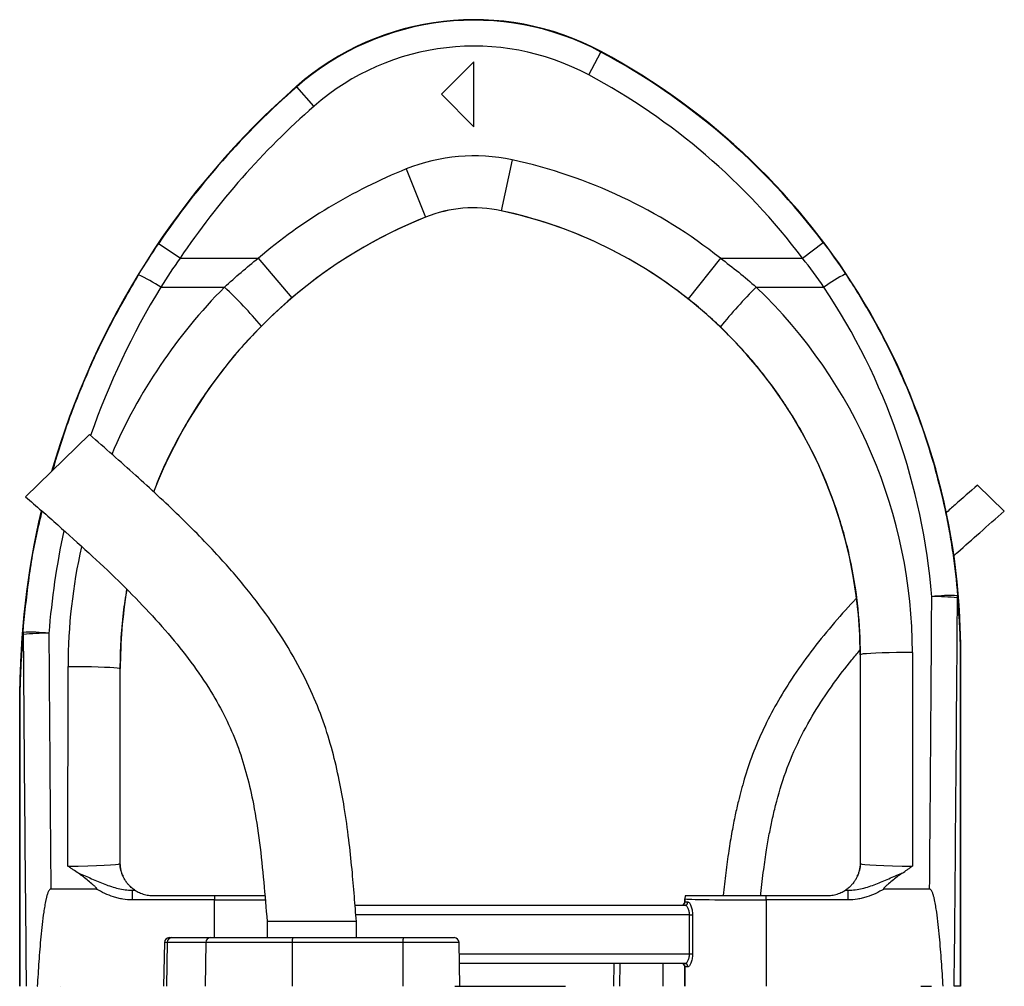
# Model space of a CAD drawing. Header units: millimetres. Extents: x 540 to 1430, y 615 to 2661.
# Tile 12 of 12: x 950 to 1254, y 2363 to 2661. Entities that reach past the tile are written whole.
import ezdxf

# ---------------------------------------------------------------- set-up
doc = ezdxf.new("R2010")
doc.units = ezdxf.units.MM

msp = doc.modelspace()

# ---------------------------------------------------------------- linework, layer by layer
at = {"color": 7, "linetype": 'Continuous', "lineweight": 25}
for p, q in [((1125.76, 2643.88), (1129.54, 2650.93)), ((1129.54, 2650.93), (1129.61, 2651.06)), ((1090.4, 2647.91), (1080.4, 2637.91)), ((1090.4, 2627.91), (1090.4, 2647.91)), ((1035.83, 2640.25), (1035.73, 2640.36)), ((1041.09, 2634.23), (1035.83, 2640.25)), ((1080.4, 2637.91), (1090.4, 2627.91)), ((1102.16, 2617.67), (1098.8, 2602.03)), ((1069.52, 2614.89), (1075.48, 2600.04)), ((1098.8, 2602.03), (1098.8, 2602.02)), ((1075.48, 2600.04), (1075.49, 2600.03)), ((999.82, 2587.38), (993.18, 2591.85)), ((1191.66, 2587.38), (1198.05, 2592.19)), ((999.82, 2587.38), (1023.94, 2587.38)), ((1023.94, 2587.38), (1034.3, 2575.19)), ((1166.33, 2587.38), (1156.39, 2574.85)), ((1166.33, 2587.38), (1191.66, 2587.38)), ((993.86, 2578.44), (1013.51, 2578.44)), ((1177.4, 2578.44), (1198.25, 2578.44)), ((971.96, 2532.99), (952.22, 2513.85)), ((1253.83, 2509.42), (1245.58, 2517.43)), ((1209.5, 2465.14), (1209.4, 2465.14)), ((1209.4, 2465.14), (1209.4, 2400.91)), ((1209.55, 2400.75), (1209.5, 2465.14)), ((1225.5, 2465.86), (1225.55, 2399.98)), ((1240.33, 2362.91), (1240.33, 2465.98)), ((1240.34, 2465.98), (1240.4, 2465.98)), ((1240.34, 2465.98), (1240.34, 2362.91)), ((1240.4, 2362.91), (1240.4, 2465.98)), ((965.24, 2399.98), (965.29, 2461.55)), ((981.29, 2460.84), (981.24, 2400.75)), ((981.29, 2460.84), (981.4, 2460.84)), ((981.4, 2400.91), (981.4, 2460.84)), ((950.46, 2452.26), (950.4, 2452.26)), ((950.4, 2452.26), (950.4, 2362.91)), ((950.46, 2452.26), (950.46, 2362.91)), ((950.46, 2362.91), (950.46, 2452.26)), ((981.24, 2400.75), (981.4, 2400.91)), ((1209.4, 2400.91), (1209.55, 2400.75)), ((974, 2392.91), (959.98, 2392.91)), ((985.06, 2392.53), (985.06, 2389.53)), ((985.06, 2392.53), (985.95, 2392.53)), ((1204.85, 2392.53), (1205.73, 2392.53)), ((1205.73, 2389.53), (1205.73, 2392.53)), ((1230.81, 2392.91), (1216.79, 2392.91)), ((1010.39, 2389.53), (985.06, 2389.53)), ((991.4, 2390.91), (1010.39, 2390.91)), ((1010.39, 2390.91), (1010.39, 2389.53)), ((1155.41, 2389.9), (1155.4, 2389.91)), ((1155.4, 2389.91), (1155.4, 2388.91)), ((1155.4, 2388.91), (1155.41, 2388.91)), ((1155.41, 2388.91), (1155.41, 2389.9)), ((1155.41, 2388.91), (1156.32, 2388.91)), ((1180.4, 2389.53), (1180.4, 2390.91)), ((1180.4, 2390.91), (1199.4, 2390.91)), ((1205.73, 2389.53), (1180.4, 2389.53)), ((1180.4, 2389.53), (1180.4, 2362.91)), ((1053.76, 2387.91), (1155.36, 2387.91)), ((1026.65, 2382.91), (1026.65, 2377.91)), ((1040.4, 2382.91), (1026.65, 2382.91)), ((1054.15, 2382.91), (1040.4, 2382.91)), ((1054.15, 2377.91), (1054.15, 2382.91)), ((1156.84, 2384.91), (1157.75, 2384.91)), ((1156.84, 2372.91), (1156.84, 2384.91)), ((1157.75, 2384.91), (1157.75, 2372.91)), ((994.99, 2376.44), (994.76, 2362.91)), ((995.88, 2376.44), (995.66, 2362.91)), ((1007.73, 2376.44), (995.88, 2376.44)), ((996.49, 2377.91), (997.29, 2377.91)), ((997.29, 2377.91), (1009.14, 2377.91)), ((1007.73, 2376.44), (1007.51, 2362.91)), ((1034.36, 2376.44), (1007.73, 2376.44)), ((1009.14, 2377.91), (1034.62, 2377.91)), ((1034.36, 2376.44), (1034.32, 2362.91)), ((1068.48, 2376.44), (1034.36, 2376.44)), ((1034.62, 2377.91), (1068.74, 2377.91)), ((1068.48, 2376.44), (1068.43, 2362.91)), ((1068.74, 2377.91), (1084.3, 2377.91)), ((1086.04, 2362.91), (1085.8, 2376.44)), ((1156.84, 2372.91), (1157.75, 2372.91)), ((1155.36, 2369.91), (1085.92, 2369.91)), ((1133.54, 2369.91), (1133.42, 2362.91)), ((1155.41, 2368.91), (1155.4, 2368.91)), ((1155.4, 2368.91), (1155.4, 2362.91)), ((1155.41, 2362.91), (1155.41, 2368.91)), ((1156.32, 2368.91), (1155.41, 2368.91)), ((952.38, 2362.91), (952.38, 2362.91)), ((955.81, 2362.91), (955.93, 2362.91)), ((962.91, 2362.91), (962.91, 2362.91)), ((1084.46, 2362.91), (1118.61, 2362.91)), ((1228.11, 2362.91), (1231.42, 2362.91)), ((1240.33, 2362.91), (1238.39, 2362.91)), ((1240.34, 2362.91), (1240.33, 2362.91))]:
    msp.add_line(p, q, dxfattribs=at)
at = {"color": 8, "linetype": 'Continuous', "lineweight": 25}
for p, q in [((1010.39, 2377.91), (1010.39, 2389.53)), ((1156.84, 2384.91), (1053.99, 2384.91)), ((995.88, 2376.44), (994.99, 2376.44)), ((1085.8, 2376.44), (1068.48, 2376.44)), ((1085.86, 2372.91), (1156.84, 2372.91)), ((1135.34, 2369.91), (1135.23, 2362.91)), ((1148.65, 2369.91), (1148.55, 2362.91))]:
    msp.add_line(p, q, dxfattribs=at)
at = {"color": 7, "linetype": 'Continuous', "lineweight": 25, "flags": 128}
for points in [[(1225.5, 2465.86), (1223.03, 2465.85), (1220.61, 2465.82), (1218.31, 2465.77), (1216.19, 2465.71), (1214.29, 2465.64), (1212.66, 2465.56), (1211.33, 2465.46), (1210.35, 2465.36), (1209.74, 2465.25), (1209.5, 2465.14)], [(965.29, 2461.55), (967.77, 2461.54), (970.18, 2461.51), (972.48, 2461.47), (974.61, 2461.41), (976.51, 2461.34), (978.14, 2461.25), (979.46, 2461.16), (980.44, 2461.06), (981.05, 2460.95), (981.29, 2460.84)]]:
    msp.add_lwpolyline(points, dxfattribs=at)
at = {"color": 7, "linetype": 'Continuous', "lineweight": 25}
for centre, radius, start, end in [((1090.4, 2577.91), 83, 61.8071, 131.1995), ((1090.4, 2577.91), 82.85, 61.8071, 131.1995), ((1090.4, 2577.91), 74.85, 61.8071, 131.1995), ((1030.4, 2465.98), 209.85, 36.9744, 61.8071), ((1030.4, 2465.98), 210, 0, 61.8071), ((1030.4, 2465.98), 201.85, 36.9744, 61.8071), ((1200.4, 2452.26), 250, 131.1995, 163.8966), ((1200.4, 2452.26), 249.85, 131.1995, 146.0329), ((1200.4, 2452.26), 241.85, 131.1995, 146.0329), ((1090.4, 2562.91), 56.01, 77.8776, 111.8839), ((1069.4, 2465.14), 156.01, 51.5862, 77.8776), ((1131.4, 2460.84), 166.01, 111.8839, 130.3355), ((1090.4, 2562.91), 40.01, 77.8776, 111.8839), ((1090.4, 2562.91), 40, 77.8776, 111.8839), ((1069.4, 2465.14), 140.01, 51.5862, 77.8776), ((1069.4, 2465.14), 140, 0, 77.8776), ((1131.4, 2460.84), 150, 111.8839, 158.7279), ((1131.4, 2460.84), 150.01, 111.8839, 130.3355), ((964.67, 2534.06), 53.12, 56.6663, 65.1068), ((1229.98, 2534.23), 54.42, 117.4438, 125.6689), ((920.04, 2478.43), 136.89, 40.0234, 46.9374), ((1275.97, 2478.28), 140.53, 134.538, 141.2777), ((1200.4, 2452.26), 250, 166.7597, 180), ((1131.4, 2460.84), 150, 170.6701, 180), ((1237.24, 2436.56), 46.83, 87.3006, 97.0726), ((1232.72, 2422.55), 60.49, 83.6579, 91.1725), ((1236.93, 2483.2), 2.52, 347.9974, 3.1347), ((953.65, 2471.89), 2.23, 177.2524, 193.6085), ((953.8, 2425.24), 46.83, 83.1389, 92.9133), ((958.19, 2410.62), 61.12, 88.8712, 96.3025), ((989.24, 2400.76), 8, 180.0185, 209.1258), ((1201.55, 2400.76), 8, 330.8742, 359.9815), ((991.4, 2400.91), 10, 236.7363, 236.9813), ((1199.4, 2400.91), 10, 303.0187, 303.2637), ((1154.41, 2388.91), 1, 270.0044, 0.0044), ((1155.34, 2388.89), 0.982, 271.0978, 1.0573), ((1158.41, 2389.9), 3, 160.3646, 179.9821), ((996.49, 2376.41), 1.5, 90, 179), ((997.34, 2376.46), 1.46, 91.7955, 180.7675), ((1009.19, 2376.46), 1.46, 91.7955, 180.7675), ((1036.67, 2376.79), 2.33, 151.2671, 188.6909), ((1070.78, 2376.79), 2.33, 151.2671, 188.6909), ((1084.3, 2376.41), 1.5, 1, 90), ((1154.41, 2368.91), 1, 359.9956, 89.9956), ((1155.34, 2368.93), 0.982, 358.9427, 88.9022)]:
    msp.add_arc(centre, radius, start, end, dxfattribs=at)
at = {"color": 8, "linetype": 'Continuous', "lineweight": 25}
for centre, major_axis, ratio, start_param, end_param in [((1200.4, 2452.8), (0, 241.75), 1, 1.024276, 1.233998), ((1131.4, 2461.42), (0, 166.11), 1, 0.789084, 1.165564), ((1200.4, 2452.8), (0, 241.75), 1, 1.36019, 1.492437), ((1131.4, 2461.42), (0, 166.11), 1, 1.346222, 1.570015), ((1010.39, 2389.91), (25, 0), 0.01536, 4.712389, 5.395497)]:
    msp.add_ellipse(centre, major_axis=major_axis, ratio=ratio, start_param=start_param, end_param=end_param, dxfattribs=at)
at = {"color": 7, "linetype": 'Continuous', "lineweight": 25}
for centre, major_axis, ratio, start_param, end_param in [((1069.4, 2465.73), (0, 156.1), 1, 4.71317, 5.519111), ((1030.4, 2466.49), (0, 201.76), 1, 4.794455, 5.3006), ((1140.4, 2773.09), (0, 2056.47), 0.044737, 4.52645, 4.570871), ((1140.4, 2772.73), (0, 2056.47), 0.048627, 4.511762, 4.570871), ((1050.4, 2772.73), (0, 2056.47), 0.048627, 1.71787, 1.771423), ((1050.4, 2773.09), (0, 2056.47), 0.044737, 1.71787, 1.756735), ((965.24, 2400.76), (16, 0.01), 0.048575, 4.712297, 6.265657), ((989.4, 2400.91), (5.66, 5.66), 0.999695, 2.356347, 2.357638), ((1201.4, 2400.91), (5.66, -5.66), 0.999695, 0.783955, 0.785246), ((1225.55, 2400.76), (16, -0.01), 0.048575, 3.15912, 4.712481), ((965.24, 2392.76), (24, 0), 0.017486, 5.683962, 5.749965), ((1225.55, 2392.76), (24, 0), 0.017486, 3.674813, 3.740816), ((1154.4, 2388.91), (-1, 0), 0.999848, 1.570796, 3.141593), ((1158.4, 2389.91), (-2.12, 2.12), 0.999695, 0.445606, 0.785246), ((1180.4, 2389.91), (25, 0), 0.01536, 3.159046, 4.712389), ((1154.4, 2368.91), (1, 0), 0.999848, 0, 1.570796)]:
    msp.add_ellipse(centre, major_axis=major_axis, ratio=ratio, start_param=start_param, end_param=end_param, dxfattribs=at)
for points in [[(987.03, 2582.25), (989.01, 2585.5), (991.06, 2588.7), (993.18, 2591.85)], [(1198.05, 2592.19), (1200.42, 2589.04), (1202.71, 2585.81), (1204.9, 2582.53)], [(999.82, 2587.38), (997.76, 2584.45), (995.78, 2581.47), (993.86, 2578.44)], [(1013.51, 2578.44), (1016.86, 2581.57), (1020.34, 2584.55), (1023.94, 2587.38)], [(1166.33, 2587.38), (1170.16, 2584.57), (1173.85, 2581.59), (1177.4, 2578.44)], [(1198.25, 2578.44), (1196.14, 2581.49), (1193.94, 2584.47), (1191.66, 2587.38)], [(1034.3, 2575.19), (1031.03, 2572.41), (1027.89, 2569.51), (1024.87, 2566.46)], [(1166.33, 2566.18), (1163.15, 2569.23), (1159.84, 2572.11), (1156.39, 2574.85)], [(1240.33, 2465.98), (1240.34, 2465.98), (1240.34, 2465.98), (1240.34, 2465.98)], [(950.46, 2452.26), (950.46, 2452.26), (950.46, 2452.26), (950.46, 2452.26)]]:
    msp.add_open_spline(points, degree=3, dxfattribs=at)
at = {"color": 8, "linetype": 'Continuous', "lineweight": 25}
for points, knots in [([(960.61, 2521.99), (961.89, 2526.28), (964.73, 2535.78), (970.58, 2550.62), (977.92, 2566.55), (983.99, 2577.01), (987.03, 2582.25)], [0, 0, 0, 0, 0.203588, 0.450612, 0.724582, 1, 1, 1, 1]), ([(1024.87, 2566.46), (1023.02, 2564.54), (1019.31, 2560.69), (1014.14, 2554.53), (1009.26, 2548.1), (1003.9, 2540.18), (998.42, 2530.61), (994.08, 2521.85), (992.17, 2516.59), (991.68, 2515.25)], [0, 0, 0, 0, 0.130259, 0.260517, 0.392288, 0.52406, 0.727177, 0.930295, 1, 1, 1, 1]), ([(951.42, 2472), (951.95, 2477.31), (953, 2487.93), (955.1, 2500.39), (956.87, 2507.46), (957.34, 2509.35)], [0, 0, 0, 0, 0.422546, 0.845962, 1, 1, 1, 1]), ([(983.35, 2485.32), (982.97, 2482.91), (982.15, 2477.65), (981.45, 2469.47), (981.34, 2463.72), (981.29, 2460.84)], [0, 0, 0, 0, 0.2977249, 0.6488624, 1, 1, 1, 1])]:
    msp.add_open_spline(points, degree=3, knots=knots, dxfattribs=at)
at = {"color": 7, "linetype": 'Continuous', "lineweight": 25}
for points, knots in [([(1204.9, 2582.53), (1207.37, 2578.83), (1209.72, 2575.05), (1213.06, 2569.28), (1214.14, 2567.34), (1216.24, 2563.43), (1217.25, 2561.47), (1222.17, 2551.58), (1225.58, 2543.47), (1231.36, 2526.87), (1233.74, 2518.38), (1236.05, 2507.51), (1236.47, 2505.33), (1237.26, 2500.96), (1237.61, 2498.77), (1238.58, 2492.18), (1239.08, 2487.77), (1239.45, 2483.34)], [0, 0, 0, 0, 0.125, 0.125, 0.1875, 0.1875, 0.25, 0.25, 0.5, 0.5, 0.75, 0.75, 0.8125, 0.8125, 0.875, 0.875, 1, 1, 1, 1]), ([(1209.5, 2465.14), (1209.5, 2469.88), (1209.26, 2474.58), (1208.3, 2483.94), (1207.59, 2488.6), (1206.16, 2495.53), (1205.62, 2497.84), (1204.44, 2502.41), (1203.79, 2504.67), (1201.69, 2511.39), (1200.07, 2515.77), (1196.4, 2524.36), (1194.35, 2528.56), (1190.95, 2534.73), (1189.77, 2536.76), (1187.9, 2539.77), (1187.26, 2540.77), (1185.97, 2542.75), (1185.31, 2543.73), (1181.95, 2548.58), (1179.08, 2552.31), (1172.98, 2559.48), (1169.75, 2562.91), (1166.33, 2566.18)], [0, 0, 0, 0, 0.125, 0.125, 0.25, 0.25, 0.3125, 0.3125, 0.375, 0.375, 0.5, 0.5, 0.625, 0.625, 0.6875, 0.6875, 0.71875, 0.71875, 0.75, 0.75, 0.875, 0.875, 1, 1, 1, 1]), ([(1054.15, 2382.91), (1053.95, 2385.48), (1053.54, 2390.84), (1052.82, 2399.25), (1051.84, 2408.41), (1050.56, 2417.59), (1048.9, 2426.71), (1046.82, 2435.59), (1044.02, 2444.82), (1040.06, 2454.64), (1034.76, 2464.88), (1028.12, 2475.35), (1020.47, 2485.53), (1010.98, 2496.5), (999.49, 2508.15), (986.04, 2520.62), (976.71, 2528.82), (971.96, 2532.99)], [0, 0, 0, 0, 0.043406, 0.090631, 0.142151, 0.198664, 0.246894, 0.298241, 0.3524, 0.409137, 0.476507, 0.546402, 0.617933, 0.690926, 0.790712, 0.893453, 1, 1, 1, 1]), ([(1245.58, 2517.43), (1243.27, 2515.41), (1240.01, 2512.54), (1236.77, 2509.65), (1235.81, 2508.8)], [0, 0, 0, 0, 0.704693, 1, 1, 1, 1]), ([(952.22, 2513.85), (955.52, 2510.96), (962.06, 2505.23), (971.64, 2496.63), (980.76, 2488.05), (989.29, 2479.43), (997.09, 2470.72), (1004.05, 2461.89), (1009.82, 2453.23), (1014.42, 2444.74), (1017.91, 2436.41), (1020.54, 2427.86), (1022.73, 2418.11), (1024.4, 2407.14), (1025.65, 2395.05), (1026.32, 2386.95), (1026.65, 2382.91)], [0, 0, 0, 0, 0.084022, 0.1662, 0.246111, 0.323427, 0.397904, 0.469469, 0.538288, 0.596654, 0.653835, 0.710577, 0.767575, 0.844652, 0.922573, 1, 1, 1, 1]), ([(1238.17, 2495.53), (1238.6, 2495.92), (1241.27, 2498.36), (1246.5, 2502.98), (1251.3, 2507.2), (1253.83, 2509.42)], [0, 0, 0, 0, 0.084457, 0.517235, 1, 1, 1, 1]), ([(1208.17, 2482.42), (1207.93, 2482.17), (1205.34, 2479.46), (1200.59, 2474.08), (1194.13, 2466.1), (1188.47, 2458.09), (1183.6, 2450.14), (1179.55, 2442.38), (1176.21, 2434.57), (1174.09, 2428.21), (1172.73, 2423.39), (1171.8, 2419.74), (1170.83, 2415.49), (1169.83, 2410.38), (1168.85, 2404.42), (1167.94, 2397.84), (1167.45, 2393.25), (1167.2, 2390.91)], [0, 0, 0, 0, 0.010076, 0.109631, 0.209802, 0.310362, 0.396343, 0.482254, 0.56603, 0.644661, 0.678211, 0.712476, 0.75473, 0.805653, 0.865005, 0.931171, 1, 1, 1, 1]), ([(1240.33, 2465.98), (1240.33, 2466.19), (1240.33, 2466.39), (1240.33, 2466.8), (1240.33, 2467.01), (1240.32, 2467.6), (1240.31, 2467.98), (1240.3, 2468.72), (1240.29, 2469.08), (1240.27, 2469.79), (1240.26, 2470.14), (1240.22, 2471.19), (1240.19, 2471.88), (1240.13, 2473.24), (1240.09, 2473.92), (1239.97, 2475.96), (1239.88, 2477.3), (1239.66, 2479.99), (1239.54, 2481.33), (1239.4, 2482.67)], [0, 0, 0, 0, 0.03125, 0.03125, 0.0625, 0.0625, 0.125, 0.125, 0.1875, 0.1875, 0.25, 0.25, 0.375, 0.375, 0.5, 0.5, 0.75, 0.75, 1, 1, 1, 1]), ([(1239.45, 2483.34), (1239.58, 2481.93), (1239.7, 2480.53), (1239.91, 2477.72), (1240, 2476.31), (1240.11, 2474.19), (1240.14, 2473.48), (1240.21, 2472.05), (1240.23, 2471.34), (1240.27, 2470.25), (1240.28, 2469.88), (1240.3, 2469.14), (1240.31, 2468.77), (1240.32, 2468.01), (1240.33, 2467.62), (1240.33, 2467.02), (1240.34, 2466.81), (1240.34, 2466.4), (1240.34, 2466.19), (1240.34, 2465.98)], [0, 0, 0, 0, 0.25, 0.25, 0.5, 0.5, 0.625, 0.625, 0.75, 0.75, 0.8125, 0.8125, 0.875, 0.875, 0.9375, 0.9375, 0.96875, 0.96875, 1, 1, 1, 1]), ([(950.46, 2452.26), (950.46, 2452.73), (950.46, 2453.19), (950.47, 2454.09), (950.48, 2454.53), (950.49, 2455.39), (950.5, 2455.82), (950.52, 2456.65), (950.53, 2457.07), (950.57, 2458.3), (950.6, 2459.12), (950.66, 2460.74), (950.7, 2461.55), (950.82, 2463.98), (950.92, 2465.58), (951.15, 2468.8), (951.27, 2470.4), (951.42, 2472)], [0, 0, 0, 0, 0.0625, 0.0625, 0.125, 0.125, 0.1875, 0.1875, 0.25, 0.25, 0.375, 0.375, 0.5, 0.5, 0.75, 0.75, 1, 1, 1, 1]), ([(951.48, 2471.37), (951.33, 2469.83), (951.19, 2468.28), (950.95, 2465.19), (950.85, 2463.64), (950.72, 2461.31), (950.68, 2460.53), (950.61, 2458.96), (950.58, 2458.17), (950.54, 2456.98), (950.53, 2456.57), (950.51, 2455.76), (950.5, 2455.35), (950.48, 2454.51), (950.47, 2454.08), (950.47, 2453.41), (950.46, 2453.19), (950.46, 2452.73), (950.46, 2452.49), (950.46, 2452.26)], [0, 0, 0, 0, 0.25, 0.25, 0.5, 0.5, 0.625, 0.625, 0.75, 0.75, 0.8125, 0.8125, 0.875, 0.875, 0.9375, 0.9375, 0.96875, 0.96875, 1, 1, 1, 1]), ([(1178.75, 2390.91), (1178.77, 2391.12), (1179.02, 2393.8), (1179.6, 2398.51), (1180.48, 2404.62), (1181.37, 2409.73), (1182.29, 2414.27), (1183.8, 2420.67), (1186.3, 2429.06), (1190.58, 2439.09), (1195.66, 2448.14), (1201.16, 2456.26), (1205.66, 2462.2), (1208.51, 2465.51), (1209.36, 2466.49)], [0, 0, 0, 0, 0.007676, 0.097132, 0.171296, 0.230494, 0.284154, 0.33851, 0.468129, 0.599456, 0.73129, 0.842311, 0.953297, 1, 1, 1, 1]), ([(982.25, 2396.86), (982.17, 2397.06), (982.08, 2397.26), (981.92, 2397.71), (981.84, 2397.96), (981.72, 2398.37), (981.69, 2398.52), (981.61, 2398.84), (981.58, 2399.01), (981.51, 2399.39), (981.48, 2399.61), (981.44, 2400), (981.43, 2400.15), (981.41, 2400.4), (981.41, 2400.49), (981.4, 2400.69), (981.4, 2400.79), (981.4, 2400.9)], [0, 0, 0, 0, 0.25, 0.25, 0.5, 0.5, 0.625, 0.625, 0.75, 0.75, 0.875, 0.875, 0.9375, 0.9375, 0.96875, 0.96875, 1, 1, 1, 1]), ([(1209.4, 2400.9), (1209.4, 2400.79), (1209.4, 2400.69), (1209.39, 2400.49), (1209.39, 2400.4), (1209.37, 2400.15), (1209.36, 2400), (1209.33, 2399.74), (1209.32, 2399.63), (1209.28, 2399.4), (1209.27, 2399.3), (1209.22, 2399.01), (1209.18, 2398.84), (1209.11, 2398.53), (1209.07, 2398.38), (1208.96, 2397.96), (1208.88, 2397.72), (1208.71, 2397.26), (1208.63, 2397.06), (1208.54, 2396.86)], [0, 0, 0, 0, 0.03125, 0.03125, 0.0625, 0.0625, 0.125, 0.125, 0.1875, 0.1875, 0.25, 0.25, 0.375, 0.375, 0.5, 0.5, 0.75, 0.75, 1, 1, 1, 1]), ([(968.49, 2397.76), (967.94, 2398.12), (967.39, 2398.49), (966.59, 2399.04), (966.32, 2399.23), (965.78, 2399.61), (965.51, 2399.8), (965.24, 2399.98)], [0, 0, 0, 0, 0.5, 0.5, 0.75, 0.75, 1, 1, 1, 1]), ([(968.49, 2397.76), (969.18, 2397.52), (969.86, 2397.24), (971.22, 2396.67), (971.89, 2396.38), (973.9, 2395.5), (975.23, 2394.92), (977.27, 2394.14), (977.95, 2393.89), (979.33, 2393.44), (980.03, 2393.24), (982.16, 2392.73), (983.59, 2392.52), (985.06, 2392.53)], [0, 0, 0, 0, 0.125, 0.125, 0.25, 0.25, 0.5, 0.5, 0.625, 0.625, 0.75, 0.75, 1, 1, 1, 1]), ([(974, 2392.91), (974.05, 2392.91), (974.09, 2392.91), (974.14, 2392.94), (974.15, 2392.96), (974.16, 2393), (974.16, 2393.02), (974.14, 2393.08), (974.12, 2393.11), (974.08, 2393.18), (974.05, 2393.21), (973.93, 2393.37), (973.81, 2393.48), (973.46, 2393.8), (973.22, 2394.01), (972.5, 2394.63), (972.01, 2395.03), (971.02, 2395.84), (970.53, 2396.24), (969.53, 2397.03), (969.02, 2397.41), (968.49, 2397.76)], [0, 0, 0, 0, 0.015625, 0.015625, 0.023437, 0.023437, 0.03125, 0.03125, 0.046875, 0.046875, 0.0625, 0.0625, 0.125, 0.125, 0.25, 0.25, 0.5, 0.5, 0.75, 0.75, 1, 1, 1, 1]), ([(1205.73, 2392.53), (1207.2, 2392.52), (1208.64, 2392.73), (1210.77, 2393.24), (1211.47, 2393.44), (1212.85, 2393.89), (1213.53, 2394.14), (1215.56, 2394.92), (1216.9, 2395.5), (1218.91, 2396.38), (1219.58, 2396.67), (1220.93, 2397.24), (1221.61, 2397.52), (1222.31, 2397.76)], [0, 0, 0, 0, 0.25, 0.25, 0.375, 0.375, 0.5, 0.5, 0.75, 0.75, 0.875, 0.875, 1, 1, 1, 1]), ([(1222.31, 2397.76), (1221.78, 2397.41), (1221.27, 2397.03), (1220.27, 2396.24), (1219.77, 2395.84), (1218.79, 2395.03), (1218.3, 2394.63), (1217.57, 2394.01), (1217.33, 2393.8), (1216.98, 2393.48), (1216.87, 2393.36), (1216.74, 2393.21), (1216.72, 2393.18), (1216.67, 2393.11), (1216.65, 2393.08), (1216.64, 2393.02), (1216.63, 2393), (1216.64, 2392.96), (1216.66, 2392.94), (1216.71, 2392.91), (1216.75, 2392.91), (1216.79, 2392.91)], [0, 0, 0, 0, 0.25, 0.25, 0.5, 0.5, 0.75, 0.75, 0.875, 0.875, 0.9375, 0.9375, 0.953125, 0.953125, 0.96875, 0.96875, 0.976563, 0.976563, 0.984375, 0.984375, 1, 1, 1, 1]), ([(1222.31, 2397.76), (1222.86, 2398.12), (1223.4, 2398.49), (1224.21, 2399.04), (1224.48, 2399.23), (1225.02, 2399.61), (1225.29, 2399.8), (1225.55, 2399.98)], [0, 0, 0, 0, 0.5, 0.5, 0.75, 0.75, 1, 1, 1, 1]), ([(985.91, 2392.55), (985.88, 2392.57), (985.75, 2392.65), (985.38, 2392.92), (985.23, 2393.03), (984.89, 2393.31), (984.7, 2393.48), (984.29, 2393.87), (984.07, 2394.09), (983.63, 2394.6), (983.41, 2394.88), (982.99, 2395.48), (982.79, 2395.8), (982.54, 2396.27), (982.46, 2396.42), (982.33, 2396.68), (982.28, 2396.8), (982.25, 2396.86)], [0, 0, 0, 0, 0.25, 0.25, 0.375, 0.375, 0.5, 0.5, 0.625, 0.625, 0.75, 0.75, 0.875, 0.875, 0.9375, 0.9375, 1, 1, 1, 1]), ([(1208.54, 2396.86), (1208.51, 2396.8), (1208.46, 2396.68), (1208.33, 2396.42), (1208.26, 2396.27), (1208.01, 2395.81), (1207.81, 2395.49), (1207.39, 2394.89), (1207.17, 2394.61), (1206.73, 2394.11), (1206.51, 2393.88), (1205.89, 2393.28), (1205.54, 2393.01), (1205.17, 2392.74), (1205.07, 2392.68), (1204.94, 2392.59), (1204.9, 2392.56), (1204.88, 2392.55)], [0, 0, 0, 0, 0.0625, 0.0625, 0.125, 0.125, 0.25, 0.25, 0.375, 0.375, 0.5, 0.5, 0.75, 0.75, 0.875, 0.875, 1, 1, 1, 1]), ([(959.98, 2392.91), (959.9, 2392.91), (959.82, 2392.88), (959.69, 2392.79), (959.63, 2392.74), (959.47, 2392.55), (959.39, 2392.41), (959.17, 2391.99), (959.05, 2391.69), (958.85, 2391.08), (958.77, 2390.77), (958.61, 2390.16), (958.53, 2389.85), (958.33, 2388.91), (958.21, 2388.28), (958, 2387.03), (957.9, 2386.4), (957.62, 2384.5), (957.47, 2383.24), (957.18, 2380.7), (957.05, 2379.44), (956.69, 2375.63), (956.49, 2373.09), (956.12, 2368), (955.96, 2365.46), (955.81, 2362.91)], [0, 0, 0, 0, 0.007813, 0.007813, 0.015625, 0.015625, 0.03125, 0.03125, 0.0625, 0.0625, 0.09375, 0.09375, 0.125, 0.125, 0.1875, 0.1875, 0.25, 0.25, 0.375, 0.375, 0.5, 0.5, 0.75, 0.75, 1, 1, 1, 1]), ([(985.06, 2389.53), (984.08, 2389.53), (983.11, 2389.62), (981.68, 2389.86), (981.2, 2389.96), (980.26, 2390.2), (979.78, 2390.33), (977.46, 2391.09), (975.7, 2391.93), (974, 2392.91)], [0, 0, 0, 0, 0.25, 0.25, 0.375, 0.375, 0.5, 0.5, 1, 1, 1, 1]), ([(985.95, 2392.53), (985.95, 2392.52), (985.97, 2392.51), (986.04, 2392.47), (986.09, 2392.43), (986.28, 2392.32), (986.45, 2392.22), (986.84, 2392.01), (987.07, 2391.89), (987.54, 2391.68), (987.79, 2391.58), (988.31, 2391.39), (988.59, 2391.31), (989.13, 2391.17), (989.41, 2391.11), (990.25, 2390.96), (990.82, 2390.91), (991.4, 2390.91)], [0, 0, 0, 0, 0.0625, 0.0625, 0.125, 0.125, 0.25, 0.25, 0.375, 0.375, 0.5, 0.5, 0.625, 0.625, 0.75, 0.75, 1, 1, 1, 1]), ([(1199.4, 2390.91), (1199.97, 2390.91), (1200.54, 2390.96), (1201.38, 2391.11), (1201.65, 2391.16), (1202.2, 2391.31), (1202.47, 2391.39), (1202.99, 2391.58), (1203.25, 2391.68), (1203.73, 2391.89), (1203.95, 2392), (1204.24, 2392.16), (1204.34, 2392.22), (1204.5, 2392.31), (1204.58, 2392.36), (1204.7, 2392.43), (1204.75, 2392.46), (1204.82, 2392.51), (1204.84, 2392.52), (1204.85, 2392.53)], [0, 0, 0, 0, 0.25, 0.25, 0.375, 0.375, 0.5, 0.5, 0.625, 0.625, 0.75, 0.75, 0.8125, 0.8125, 0.875, 0.875, 0.9375, 0.9375, 1, 1, 1, 1]), ([(1216.79, 2392.91), (1215.1, 2391.93), (1213.34, 2391.09), (1211.01, 2390.33), (1210.54, 2390.2), (1209.59, 2389.96), (1209.12, 2389.86), (1207.68, 2389.62), (1206.72, 2389.53), (1205.73, 2389.53)], [0, 0, 0, 0, 0.5, 0.5, 0.625, 0.625, 0.75, 0.75, 1, 1, 1, 1]), ([(1234.98, 2362.91), (1234.84, 2365.46), (1234.67, 2368), (1234.31, 2373.09), (1234.1, 2375.64), (1233.74, 2379.45), (1233.61, 2380.72), (1233.33, 2383.25), (1233.17, 2384.52), (1232.9, 2386.41), (1232.8, 2387.04), (1232.58, 2388.3), (1232.46, 2388.92), (1232.26, 2389.86), (1232.19, 2390.17), (1232.03, 2390.79), (1231.94, 2391.09), (1231.74, 2391.7), (1231.62, 2392), (1231.4, 2392.42), (1231.32, 2392.56), (1231.16, 2392.74), (1231.1, 2392.8), (1230.97, 2392.88), (1230.89, 2392.91), (1230.81, 2392.91)], [0, 0, 0, 0, 0.25, 0.25, 0.5, 0.5, 0.625, 0.625, 0.75, 0.75, 0.8125, 0.8125, 0.875, 0.875, 0.90625, 0.90625, 0.9375, 0.9375, 0.96875, 0.96875, 0.984375, 0.984375, 0.992187, 0.992187, 1, 1, 1, 1]), ([(1010.39, 2390.91), (1011.4, 2390.91), (1013.42, 2390.91), (1016.79, 2390.91), (1020.39, 2390.91), (1023.63, 2390.91), (1025.33, 2390.91), (1025.96, 2390.91)], [0, 0, 0, 0, 0.1794085, 0.3588168, 0.6068607, 0.8549034, 1, 1, 1, 1]), ([(1155.58, 2390.91), (1155.62, 2390.91), (1155.81, 2390.91), (1156.33, 2390.91), (1156.55, 2390.91), (1157.04, 2390.91), (1157.33, 2390.91), (1158.28, 2390.91), (1159.06, 2390.91), (1160.89, 2390.91), (1161.92, 2390.91), (1163.63, 2390.91), (1164.23, 2390.91), (1165.48, 2390.91), (1166.13, 2390.91), (1168.14, 2390.91), (1169.55, 2390.91), (1171.77, 2390.91), (1172.52, 2390.91), (1174.07, 2390.91), (1174.85, 2390.91), (1177.2, 2390.91), (1178.79, 2390.91), (1180.4, 2390.91)], [0, 0, 0, 0, 0.125, 0.125, 0.1875, 0.1875, 0.25, 0.25, 0.375, 0.375, 0.5, 0.5, 0.5625, 0.5625, 0.625, 0.625, 0.75, 0.75, 0.8125, 0.8125, 0.875, 0.875, 1, 1, 1, 1]), ([(1156.32, 2388.91), (1156.4, 2388.91), (1156.47, 2388.88), (1156.63, 2388.78), (1156.71, 2388.7), (1156.87, 2388.5), (1156.95, 2388.38), (1157.11, 2388.09), (1157.18, 2387.93), (1157.33, 2387.56), (1157.39, 2387.36), (1157.52, 2386.92), (1157.57, 2386.7), (1157.66, 2386.21), (1157.69, 2385.96), (1157.74, 2385.44), (1157.75, 2385.18), (1157.75, 2384.91)], [0, 0, 0, 0, 0.125, 0.125, 0.25, 0.25, 0.375, 0.375, 0.5, 0.5, 0.625, 0.625, 0.75, 0.75, 0.875, 0.875, 1, 1, 1, 1]), ([(1156.84, 2384.91), (1156.84, 2385.12), (1156.83, 2385.33), (1156.78, 2385.73), (1156.74, 2385.92), (1156.59, 2386.48), (1156.46, 2386.8), (1156.23, 2387.21), (1156.15, 2387.33), (1155.99, 2387.53), (1155.91, 2387.62), (1155.75, 2387.76), (1155.67, 2387.82), (1155.51, 2387.89), (1155.43, 2387.91), (1155.36, 2387.91)], [0, 0, 0, 0, 0.125, 0.125, 0.25, 0.25, 0.5, 0.5, 0.625, 0.625, 0.75, 0.75, 0.875, 0.875, 1, 1, 1, 1]), ([(1155.36, 2369.91), (1155.43, 2369.91), (1155.51, 2369.93), (1155.67, 2370), (1155.75, 2370.06), (1155.91, 2370.2), (1155.99, 2370.29), (1156.15, 2370.5), (1156.23, 2370.62), (1156.38, 2370.88), (1156.45, 2371.03), (1156.58, 2371.35), (1156.64, 2371.53), (1156.74, 2371.9), (1156.78, 2372.09), (1156.83, 2372.49), (1156.84, 2372.7), (1156.84, 2372.91)], [0, 0, 0, 0, 0.125, 0.125, 0.25, 0.25, 0.375, 0.375, 0.5, 0.5, 0.625, 0.625, 0.75, 0.75, 0.875, 0.875, 1, 1, 1, 1]), ([(1157.75, 2372.91), (1157.75, 2372.64), (1157.74, 2372.38), (1157.69, 2371.86), (1157.66, 2371.61), (1157.57, 2371.12), (1157.51, 2370.89), (1157.39, 2370.46), (1157.33, 2370.26), (1157.18, 2369.89), (1157.1, 2369.73), (1156.95, 2369.44), (1156.87, 2369.32), (1156.71, 2369.12), (1156.63, 2369.04), (1156.47, 2368.94), (1156.4, 2368.91), (1156.32, 2368.91)], [0, 0, 0, 0, 0.125, 0.125, 0.25, 0.25, 0.375, 0.375, 0.5, 0.5, 0.625, 0.625, 0.75, 0.75, 0.875, 0.875, 1, 1, 1, 1])]:
    msp.add_open_spline(points, degree=3, knots=knots, dxfattribs=at)

doc.saveas('drawing.dxf')
